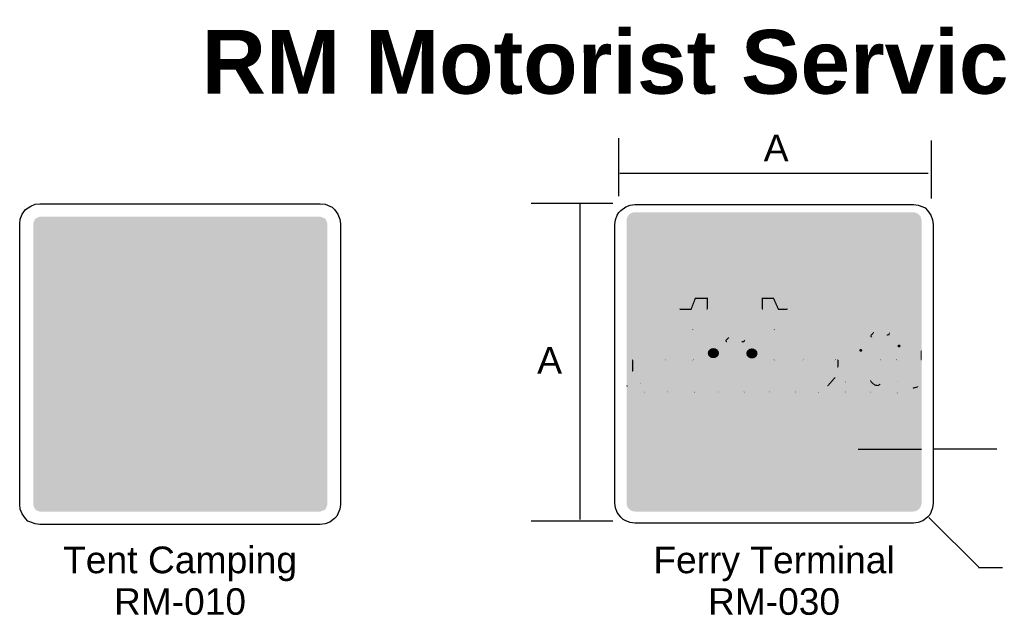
# Model space of a CAD drawing. Header units: feet. Extents: x 0.6 to 7.7, y 0 to 10.3.
# Tile 3 of 4: x 1.2 to 4.9, y 8.1 to 10.3. Entities that reach past the tile are written whole.
import ezdxf
from ezdxf.enums import TextEntityAlignment as Align

# ---------------------------------------------------------------- set-up
doc = ezdxf.new("R2010")
doc.units = ezdxf.units.FT
doc.header["$MEASUREMENT"] = 0
doc.layers.add('Sign', color=7, linetype='Continuous')
doc.styles.add('ARIAL', font='arial.ttf')
doc.styles.add('ARIAL B', font='arialbd.ttf')

msp = doc.modelspace()

# ---------------------------------------------------------------- hatches: boundary and pattern name
at = {"layer": 'Sign', "true_color": 0x8e4700}
for points in [[(2.3976, 9.5405), (2.3954, 9.5471), (2.3931, 9.5537), (2.3909, 9.5581), (2.3843, 9.5625), (2.3777, 9.5647), (2.3711, 9.5669), (1.3202, 9.5669), (1.3136, 9.5647), (1.3092, 9.5625), (1.3026, 9.5581), (1.3004, 9.5537), (1.2982, 9.5471), (1.296, 9.5405), (1.296, 8.4896), (1.2982, 8.483), (1.3004, 8.4764), (1.3026, 8.472), (1.3092, 8.4676), (1.3136, 8.4654), (1.3202, 8.4631), (2.3711, 8.4631), (2.3777, 8.4654), (2.3843, 8.4676), (2.3909, 8.472), (2.3931, 8.4764), (2.3954, 8.483), (2.3976, 8.4896)], [(3.7579, 9.2216), (3.7618, 9.2194), (3.7776, 9.2599), (3.7736, 9.2622)], [(3.7759, 9.2633), (3.821, 9.2633), (3.821, 9.2588), (3.7759, 9.2588)], [(3.8187, 9.2611), (3.8233, 9.2611), (3.8233, 9.2205), (3.8187, 9.2205)], [(4.024, 9.2611), (4.0285, 9.2611), (4.0285, 9.2205), (4.024, 9.2205)], [(4.0262, 9.2633), (4.069, 9.2633), (4.069, 9.2588), (4.0262, 9.2588)], [(4.0707, 9.2622), (4.0668, 9.2599), (4.0848, 9.2194), (4.0888, 9.2216)], [(3.6609, 9.0316), (3.6648, 9.0299), (3.719, 9.2193), (3.715, 9.221)], [(3.7173, 9.2227), (3.7601, 9.2227), (3.7601, 9.2182), (3.7173, 9.2182)], [(3.821, 9.2227), (4.0262, 9.2227), (4.0262, 9.2182), (3.821, 9.2182)], [(4.0871, 9.2227), (4.1209, 9.2227), (4.1209, 9.2182), (4.0871, 9.2182)], [(4.1232, 9.221), (4.1187, 9.2199), (4.1773, 9.0305), (4.1818, 9.0316)], [(3.7646, 9.1438), (3.7646, 9.1461), (3.7669, 9.1461), (3.7669, 9.1416), (3.7691, 9.1438)], [(3.7669, 9.1461), (4.0713, 9.1461), (4.0713, 9.1416), (3.7669, 9.1416)], [(1.8404, 9.1399), (1.6218, 8.7668), (2.0589, 8.7668)], [(3.7646, 9.1438), (3.7691, 9.1438), (3.7691, 9.0311), (3.7646, 9.0311)], [(3.7691, 9.1415), (4.069, 9.1415), (4.069, 9.0333), (3.7691, 9.0333)], [(3.8937, 9.0965), (3.8909, 9.0976), (3.8887, 9.0998), (3.8881, 9.1043), (3.8903, 9.1072), (3.8943, 9.1111), (3.9005, 9.1162), (3.9033, 9.1128), (3.8971, 9.1077), (3.8937, 9.1043), (3.892, 9.1021), (3.892, 9.1021), (3.8937, 9.101), (3.8949, 9.1004)], [(3.9495, 9.0987), (3.8943, 9.0987), (3.8926, 9.0987), (3.8915, 9.0998), (3.8909, 9.1004), (3.8903, 9.101), (3.8903, 9.1027), (3.8909, 9.1043), (3.892, 9.1055), (3.8937, 9.1077), (3.896, 9.1094), (3.8988, 9.1117), (3.9022, 9.1145), (3.9039, 9.1145), (3.9078, 9.1145), (3.914, 9.1145), (3.9219, 9.1145), (3.9264, 9.1139), (3.9309, 9.1134), (3.9354, 9.1128), (3.9405, 9.1117), (3.945, 9.1105), (3.9501, 9.1089), (3.9546, 9.1072), (3.9586, 9.1049), (3.9591, 9.1038), (3.9591, 9.1027), (3.9597, 9.1015), (3.9591, 9.1004), (3.9586, 9.0998), (3.958, 9.0993), (3.9569, 9.0987), (3.954, 9.0987)], [(3.9005, 9.1162), (3.9011, 9.1167), (3.9022, 9.1167), (3.9022, 9.1122), (3.9033, 9.1128)], [(3.9022, 9.1167), (3.9078, 9.1167), (3.9219, 9.1167), (3.9309, 9.1156), (3.9411, 9.1139), (3.9507, 9.1105), (3.9597, 9.1066), (3.9574, 9.1027), (3.9484, 9.1066), (3.9399, 9.1094), (3.9304, 9.1111), (3.9219, 9.1122), (3.9078, 9.1122), (3.9022, 9.1122)], [(4.0691, 9.1443), (4.0736, 9.1443), (4.0736, 9.0311), (4.0691, 9.0311)], [(4.4377, 9.1151), (4.4355, 9.1151), (4.4327, 9.1162), (4.431, 9.1179), (4.431, 9.1218), (4.4327, 9.1252), (4.4423, 9.1353), (4.4451, 9.132), (4.4361, 9.1224), (4.4349, 9.1201), (4.4349, 9.1201), (4.4355, 9.1196), (4.4366, 9.119), (4.4377, 9.119)], [(4.4924, 9.1241), (4.4377, 9.1173), (4.4361, 9.1173), (4.4344, 9.1179), (4.4332, 9.119), (4.4332, 9.1201), (4.4332, 9.1213), (4.4338, 9.1224), (4.4344, 9.1241), (4.4377, 9.128), (4.4406, 9.1308), (4.4439, 9.1337), (4.4496, 9.1348), (4.4558, 9.1353), (4.4631, 9.1365), (4.4676, 9.1365), (4.4721, 9.1365), (4.4772, 9.1365), (4.4817, 9.1359), (4.4868, 9.1353), (4.4913, 9.1342), (4.4964, 9.1331), (4.5009, 9.1314), (4.5014, 9.1303), (4.502, 9.1291), (4.502, 9.128), (4.502, 9.1269), (4.5009, 9.1258), (4.5003, 9.1252), (4.4998, 9.1252), (4.4969, 9.1246)], [(4.493, 9.1218), (4.4919, 9.1258), (4.4372, 9.119), (4.4383, 9.1151)], [(4.4423, 9.1353), (4.4428, 9.1359), (4.4439, 9.1359), (4.4445, 9.1314), (4.4451, 9.132)], [(4.444, 9.1359), (4.449, 9.137), (4.4631, 9.1387), (4.4721, 9.1387), (4.4817, 9.1382), (4.4919, 9.1365), (4.5014, 9.1337), (4.5003, 9.1292), (4.4907, 9.132), (4.4812, 9.1337), (4.4721, 9.1342), (4.4631, 9.1342), (4.4496, 9.1325), (4.4445, 9.1314)], [(4.4975, 9.1224), (4.4964, 9.1263), (4.4919, 9.1258), (4.493, 9.1218)], [(4.5031, 9.132), (4.5043, 9.1286), (4.5031, 9.1258), (4.502, 9.1235), (4.4981, 9.1224), (4.4958, 9.1263), (4.4998, 9.1275), (4.4992, 9.128), (4.4998, 9.1275), (4.4986, 9.1308)], [(4.5014, 9.1337), (4.5026, 9.1331), (4.5031, 9.132), (4.4986, 9.1308), (4.5003, 9.1292)], [(3.8943, 9.101), (3.9495, 9.101), (3.9495, 9.0965), (3.8943, 9.0965)], [(3.9495, 9.101), (3.954, 9.101), (3.954, 9.0965), (3.9495, 9.0965)], [(3.9608, 9.1055), (3.9614, 9.1015), (3.9591, 9.0976), (3.9546, 9.0965), (3.9529, 9.1004), (3.9569, 9.1015), (3.9569, 9.1015), (3.9563, 9.1043)], [(3.9597, 9.1066), (3.9608, 9.106), (3.9608, 9.1055), (3.9563, 9.1043), (3.9574, 9.1027)], [(4.533, 9.0824), (4.533, 9.0835), (4.533, 9.084), (4.5336, 9.0852), (4.5341, 9.0863), (4.5347, 9.0869), (4.5358, 9.0874), (4.5381, 9.088), (4.5392, 9.088), (4.5403, 9.088), (4.5415, 9.0874), (4.542, 9.0869), (4.5437, 9.0857), (4.5437, 9.0846), (4.5443, 9.0835), (4.5443, 9.0824), (4.5443, 9.0818), (4.5437, 9.0807), (4.5432, 9.0801), (4.542, 9.079), (4.5415, 9.0784), (4.5392, 9.0779), (4.5381, 9.0779), (4.537, 9.0779), (4.5358, 9.0784), (4.5353, 9.079), (4.5336, 9.0801), (4.533, 9.0812)], [(4.3103, 9.0333), (4.3109, 9.0288), (4.4687, 9.0626), (4.4682, 9.0671)], [(4.3898, 9.066), (4.3898, 9.0666), (4.3898, 9.0677), (4.3904, 9.0688), (4.391, 9.0694), (4.3915, 9.0705), (4.3926, 9.0711), (4.3943, 9.0716), (4.396, 9.0716), (4.3966, 9.0716), (4.3977, 9.0711), (4.3988, 9.0705), (4.4, 9.0688), (4.4005, 9.0683), (4.4011, 9.0671), (4.4011, 9.066), (4.4005, 9.0649), (4.4, 9.0643), (4.3994, 9.0632), (4.3988, 9.0626), (4.3977, 9.0621), (4.396, 9.0615), (4.3949, 9.0615), (4.3938, 9.0615), (4.3926, 9.0621), (4.3915, 9.0626), (4.3904, 9.0638), (4.3898, 9.0649)], [(4.4682, 9.0671), (4.6215, 9.0671), (4.6215, 9.0626), (4.4682, 9.0626)], [(4.6215, 9.0671), (4.6238, 9.0671), (4.6238, 9.0649), (4.6193, 9.0649), (4.6215, 9.0626)], [(4.6193, 9.0649), (4.6238, 9.0649), (4.6238, 9.0311), (4.6193, 9.0311)], [(3.5391, 9.0311), (3.5391, 9.0333), (3.5414, 9.0333), (3.5414, 9.0288), (3.5436, 9.0311)], [(3.5391, 9.031), (3.5436, 9.031), (3.5436, 8.9882), (3.5391, 8.9882)], [(3.5414, 9.0333), (3.6631, 9.0333), (3.6631, 9.0288), (3.5414, 9.0288)], [(3.7669, 9.0288), (3.7646, 9.0288), (3.7646, 9.0311), (3.7691, 9.0311), (3.7669, 9.0333)], [(3.7669, 9.0333), (4.0713, 9.0333), (4.0713, 9.0288), (3.7669, 9.0288)], [(4.0736, 9.0311), (4.0736, 9.0288), (4.0713, 9.0288), (4.0713, 9.0333), (4.0691, 9.0311)], [(4.1796, 9.0333), (4.2991, 9.0333), (4.2991, 9.0288), (4.1796, 9.0288)], [(4.2991, 9.0333), (4.3013, 9.0333), (4.3013, 9.0311), (4.2968, 9.0311), (4.2991, 9.0288)], [(4.2968, 9.031), (4.3013, 9.031), (4.3013, 8.9657), (4.2968, 8.9657)], [(4.3081, 9.0311), (4.3081, 9.0327), (4.3103, 9.0333), (4.3109, 9.0288), (4.3126, 9.0311)], [(4.3081, 9.031), (4.3126, 9.031), (4.3126, 9.004), (4.3081, 9.004)], [(4.3109, 9.0017), (4.3081, 9.0012), (4.3081, 9.004), (4.3126, 9.004), (4.3098, 9.0057)], [(4.4687, 9.0288), (4.4676, 9.0327), (4.3098, 9.0057), (4.3109, 9.0017)], [(4.4659, 9.031), (4.4704, 9.031), (4.4704, 8.9409), (4.4659, 8.9409)], [(4.5313, 9.0333), (4.5291, 9.0333), (4.5291, 9.0311), (4.5336, 9.0311), (4.5313, 9.0288)], [(4.5291, 9.031), (4.5336, 9.031), (4.5336, 8.9499), (4.5291, 8.9499)], [(4.5313, 9.0333), (4.6215, 9.0333), (4.6215, 9.0288), (4.5313, 9.0288)], [(4.6238, 9.0311), (4.6238, 9.0288), (4.6215, 9.0288), (4.6215, 9.0333), (4.6193, 9.0311)], [(3.5397, 8.9865), (3.5391, 8.9871), (3.5391, 8.9882), (3.5436, 8.9882), (3.5431, 8.9893)], [(3.5684, 8.9397), (3.5617, 8.9538), (3.5532, 8.9685), (3.5397, 8.9865), (3.5431, 8.9893), (3.5566, 8.9713), (3.5656, 8.9561), (3.5724, 8.942)], [(4.3007, 8.964), (4.2974, 8.9668), (4.2703, 8.9352), (4.2737, 8.9324)], [(4.3013, 8.9657), (4.3013, 8.9645), (4.3007, 8.964), (4.2974, 8.9668), (4.2968, 8.9657)], [(3.5188, 8.9307), (3.5171, 8.9363), (3.5222, 8.9335), (3.52, 8.9296), (3.5228, 8.9324)], [(3.5853, 8.9076), (3.578, 8.902), (3.5701, 8.8969), (3.56, 8.8935), (3.5493, 8.8935), (3.5425, 8.8952), (3.5369, 8.8991), (3.5318, 8.9036), (3.5273, 8.911), (3.5228, 8.9194), (3.5188, 8.9307), (3.5228, 8.9324), (3.5267, 8.9211), (3.5307, 8.9132), (3.5352, 8.9065), (3.5397, 8.9025), (3.5448, 8.8991), (3.5493, 8.8974), (3.5589, 8.8974), (3.5679, 8.9008), (3.5752, 8.9053), (3.5825, 8.911)], [(3.5222, 8.9335), (3.5284, 8.9301), (3.5346, 8.9279), (3.5419, 8.9256), (3.5504, 8.9251), (3.5538, 8.9262), (3.5572, 8.9268), (3.5605, 8.929), (3.5639, 8.9318), (3.5662, 8.9363), (3.5684, 8.942), (3.5724, 8.9397), (3.5701, 8.9341), (3.5673, 8.929), (3.5634, 8.9256), (3.5594, 8.9228), (3.5549, 8.9217), (3.5504, 8.9206), (3.5414, 8.9211), (3.5335, 8.9234), (3.5262, 8.9262), (3.52, 8.9296)], [(3.5724, 8.9397), (3.5729, 8.9409), (3.5724, 8.942), (3.5684, 8.9397), (3.5684, 8.942)], [(4.2703, 8.9352), (4.2681, 8.933), (4.2714, 8.9318), (4.2726, 8.9363), (4.2737, 8.9324)], [(4.2726, 8.9363), (4.2788, 8.9341), (4.285, 8.933), (4.294, 8.9318), (4.3047, 8.9324), (4.3103, 8.9335), (4.3154, 8.9352), (4.3205, 8.9369), (4.3267, 8.9403), (4.3323, 8.9442), (4.338, 8.9493), (4.3408, 8.9459), (4.3351, 8.9408), (4.3289, 8.9363), (4.3227, 8.933), (4.3165, 8.9307), (4.3109, 8.929), (4.3047, 8.9279), (4.294, 8.9273), (4.2844, 8.9285), (4.2776, 8.9296), (4.2714, 8.9318)], [(4.3408, 8.9493), (4.3487, 8.9437), (4.3577, 8.9386), (4.369, 8.9352), (4.3819, 8.933), (4.3898, 8.9335), (4.3977, 8.9347), (4.405, 8.9363), (4.4135, 8.9409), (4.422, 8.9465), (4.4304, 8.9538), (4.4332, 8.9504), (4.4248, 8.9431), (4.4158, 8.9369), (4.4067, 8.9324), (4.3983, 8.9301), (4.3898, 8.929), (4.3814, 8.9285), (4.3678, 8.9307), (4.3554, 8.9347), (4.3464, 8.9397), (4.338, 8.9459)], [(4.338, 8.9493), (4.3391, 8.9504), (4.3408, 8.9493), (4.338, 8.9459), (4.3408, 8.9459)], [(4.4304, 8.9538), (4.4321, 8.9555), (4.4338, 8.9533), (4.4304, 8.9504), (4.4332, 8.9504)], [(4.4338, 8.9532), (4.4372, 8.9487), (4.4406, 8.9454), (4.4456, 8.9414), (4.4513, 8.938), (4.4558, 8.9375), (4.4592, 8.9375), (4.4609, 8.938), (4.4665, 8.9425), (4.4693, 8.9392), (4.4631, 8.9341), (4.4597, 8.933), (4.4552, 8.933), (4.449, 8.9341), (4.4434, 8.9375), (4.4377, 8.942), (4.4338, 8.9459), (4.4304, 8.9504)], [(4.4693, 8.9392), (4.4704, 8.9397), (4.4704, 8.9409), (4.4659, 8.9409), (4.4665, 8.9425)], [(4.5336, 8.9504), (4.5341, 8.9487), (4.5347, 8.9454), (4.5375, 8.9403), (4.542, 8.9341), (4.5449, 8.9318), (4.5488, 8.9296), (4.5584, 8.9262), (4.5646, 8.9256), (4.5719, 8.9251), (4.5804, 8.9256), (4.59, 8.9273), (4.5905, 8.9228), (4.5804, 8.9211), (4.5719, 8.9206), (4.564, 8.9211), (4.5573, 8.9217), (4.5466, 8.9256), (4.5426, 8.9279), (4.5387, 8.9313), (4.5336, 8.938), (4.5308, 8.9431), (4.5296, 8.9476), (4.5291, 8.9493)], [(4.6097, 8.9284), (4.6069, 8.92), (4.6024, 8.9121), (4.599, 8.9076), (4.5945, 8.9036), (4.5843, 8.8969), (4.5776, 8.8952), (4.5702, 8.8941), (4.5618, 8.8941), (4.5516, 8.8958), (4.5415, 8.8991), (4.5302, 8.9048), (4.5325, 8.9087), (4.5437, 8.9031), (4.5533, 8.8997), (4.5618, 8.898), (4.5702, 8.898), (4.5759, 8.8991), (4.5821, 8.9008), (4.5916, 8.907), (4.5956, 8.9104), (4.5984, 8.9144), (4.6029, 8.9222), (4.6057, 8.9301)], [(4.59, 8.9273), (4.5905, 8.9228), (4.6086, 8.9273), (4.608, 8.9318)], [(4.608, 8.9318), (4.6114, 8.9324), (4.6097, 8.9285), (4.6057, 8.9301), (4.6086, 8.9273)], [(3.5853, 8.911), (3.5837, 8.9115), (3.5825, 8.911), (3.5853, 8.9076), (3.5831, 8.907)], [(3.6733, 8.9076), (3.6677, 8.9031), (3.6609, 8.8986), (3.6507, 8.8952), (3.6383, 8.8929), (3.6305, 8.8929), (3.622, 8.8935), (3.6135, 8.8952), (3.604, 8.898), (3.5938, 8.902), (3.5831, 8.907), (3.5854, 8.911), (3.5961, 8.9059), (3.6056, 8.902), (3.6147, 8.8991), (3.6231, 8.8974), (3.6305, 8.8969), (3.6372, 8.8969), (3.6491, 8.8991), (3.6586, 8.9025), (3.6648, 8.9065), (3.6705, 8.911)], [(3.6733, 8.911), (3.6716, 8.9121), (3.6705, 8.911), (3.6733, 8.9076), (3.671, 8.9076)], [(3.7725, 8.9076), (3.7646, 8.902), (3.7556, 8.898), (3.7426, 8.8941), (3.728, 8.8924), (3.7195, 8.8918), (3.7099, 8.8929), (3.7009, 8.8946), (3.6908, 8.8974), (3.6812, 8.9014), (3.671, 8.9076), (3.6733, 8.911), (3.6834, 8.9053), (3.6925, 8.9014), (3.702, 8.8986), (3.7111, 8.8969), (3.7195, 8.8958), (3.7269, 8.8963), (3.7409, 8.898), (3.7533, 8.902), (3.7624, 8.9059), (3.7697, 8.911)], [(3.7725, 8.911), (3.7708, 8.9115), (3.7697, 8.911), (3.7725, 8.9076), (3.7703, 8.907)], [(3.8627, 8.9076), (3.8571, 8.9025), (3.8497, 8.898), (3.839, 8.8941), (3.8266, 8.8924), (3.8182, 8.8918), (3.8097, 8.8929), (3.8013, 8.8946), (3.7911, 8.8974), (3.7703, 8.907), (3.7725, 8.911), (3.7934, 8.9014), (3.8024, 8.8986), (3.8109, 8.8969), (3.8182, 8.8958), (3.8255, 8.8963), (3.8373, 8.898), (3.8475, 8.902), (3.8543, 8.9059), (3.8599, 8.911)], [(3.8627, 8.911), (3.861, 8.9121), (3.8599, 8.911), (3.8627, 8.9076), (3.8605, 8.9076)], [(3.9597, 8.9076), (3.9523, 8.902), (3.9433, 8.898), (3.9309, 8.8941), (3.9168, 8.8924), (3.9084, 8.8918), (3.8994, 8.8929), (3.8903, 8.8946), (3.8802, 8.8974), (3.8706, 8.9014), (3.8605, 8.9076), (3.8627, 8.911), (3.8729, 8.9053), (3.8819, 8.9014), (3.8915, 8.8986), (3.9005, 8.8969), (3.9084, 8.8958), (3.9157, 8.8963), (3.9292, 8.898), (3.9411, 8.902), (3.9501, 8.9059), (3.9569, 8.911)], [(3.9597, 8.911), (3.958, 8.9121), (3.9569, 8.911), (3.9597, 8.9076), (3.9569, 8.9076)], [(4.0544, 8.9076), (4.0471, 8.9025), (4.038, 8.8974), (4.0262, 8.8935), (4.0121, 8.8912), (4.0037, 8.8912), (3.9946, 8.8918), (3.9856, 8.8935), (3.9766, 8.8969), (3.967, 8.9008), (3.9569, 8.9076), (3.9597, 8.911), (3.9693, 8.9048), (3.9789, 8.9008), (3.9873, 8.8974), (3.9958, 8.8958), (4.0037, 8.8952), (4.011, 8.8952), (4.0245, 8.8974), (4.0358, 8.9014), (4.0442, 8.9059), (4.0516, 8.911)], [(4.0544, 8.911), (4.0527, 8.9121), (4.0516, 8.911), (4.0544, 8.9076), (4.0516, 8.9076)], [(4.1514, 8.9076), (4.1435, 8.902), (4.1344, 8.898), (4.122, 8.8941), (4.1074, 8.8924), (4.0989, 8.8918), (4.0899, 8.8929), (4.0809, 8.8946), (4.0713, 8.8974), (4.0617, 8.9014), (4.0516, 8.9076), (4.0544, 8.911), (4.064, 8.9053), (4.073, 8.9014), (4.082, 8.8986), (4.091, 8.8969), (4.0989, 8.8958), (4.1063, 8.8963), (4.1203, 8.898), (4.1322, 8.902), (4.1412, 8.9059), (4.1485, 8.911)], [(4.1514, 8.911), (4.1502, 8.9121), (4.1485, 8.911), (4.1514, 8.9076), (4.1485, 8.9076)], [(4.2393, 8.9076), (4.2325, 8.9025), (4.2241, 8.898), (4.2128, 8.8941), (4.1993, 8.8924), (4.1919, 8.8918), (4.1835, 8.8929), (4.175, 8.8946), (4.1666, 8.8974), (4.1581, 8.902), (4.1485, 8.9076), (4.1514, 8.911), (4.1604, 8.9053), (4.1688, 8.9014), (4.1767, 8.8986), (4.1846, 8.8969), (4.1919, 8.8958), (4.1981, 8.8963), (4.2111, 8.898), (4.2218, 8.902), (4.2297, 8.9059), (4.2365, 8.911)], [(4.3385, 8.9076), (4.3312, 8.902), (4.3222, 8.898), (4.3098, 8.8941), (4.2951, 8.8924), (4.2861, 8.8918), (4.2771, 8.8929), (4.2681, 8.8946), (4.2573, 8.8974), (4.2478, 8.9014), (4.2371, 8.907), (4.2393, 8.911), (4.25, 8.9053), (4.259, 8.9014), (4.2692, 8.8986), (4.2782, 8.8969), (4.2861, 8.8958), (4.294, 8.8963), (4.3081, 8.898), (4.3199, 8.902), (4.3289, 8.9059), (4.3357, 8.911)], [(4.4332, 8.9076), (4.4253, 8.902), (4.4158, 8.898), (4.4034, 8.8941), (4.3887, 8.8924), (4.3802, 8.8918), (4.3718, 8.8929), (4.3628, 8.8946), (4.3543, 8.8974), (4.3453, 8.9014), (4.3357, 8.9076), (4.3385, 8.911), (4.3475, 8.9053), (4.356, 8.9014), (4.3645, 8.8986), (4.3729, 8.8969), (4.3802, 8.8958), (4.3876, 8.8963), (4.4017, 8.898), (4.4135, 8.902), (4.4231, 8.9059), (4.4304, 8.911)], [(4.5324, 8.9048), (4.5234, 8.9008), (4.5127, 8.8969), (4.4992, 8.8941), (4.484, 8.8924), (4.475, 8.8924), (4.4659, 8.8935), (4.4569, 8.8952), (4.4485, 8.898), (4.4394, 8.902), (4.4304, 8.9076), (4.4332, 8.911), (4.4417, 8.9059), (4.4501, 8.902), (4.4586, 8.8991), (4.4671, 8.8974), (4.475, 8.8963), (4.4828, 8.8963), (4.4981, 8.898), (4.511, 8.9008), (4.5212, 8.9048), (4.5302, 8.9087)]]:
    msp.add_hatch(color=34, dxfattribs=at).paths.add_polyline_path(points, flags=0)
h = msp.add_hatch(color=34, dxfattribs=at)
edge = h.paths.add_edge_path(flags=0)
edge.add_spline(control_points=[(3.5503, 9.5837), (3.5503, 9.5837), (4.5906, 9.5837), (4.5906, 9.5837), (4.6085, 9.5837), (4.6231, 9.5691), (4.6231, 9.5512), (4.6231, 9.5512), (4.6231, 8.4956), (4.6231, 8.4956), (4.6231, 8.4777), (4.6085, 8.4632), (4.5906, 8.4632), (4.5906, 8.4632), (3.5503, 8.4632), (3.5503, 8.4632), (3.5324, 8.4632), (3.5179, 8.4777), (3.5179, 8.4956), (3.5179, 8.4956), (3.5179, 9.5512), (3.5179, 9.5512), (3.5179, 9.5691), (3.5324, 9.5837), (3.5503, 9.5837)], knot_values=[0, 0, 0, 0, 1, 1, 1, 2, 2, 2, 3, 3, 3, 4, 4, 4, 5, 5, 5, 6, 6, 6, 7, 7, 7, 8, 8, 8, 8], degree=3, periodic=0)
at = {"layer": 'Sign', "true_color": 0xffffff}
for points in [[(1.3834, 8.7205), (1.3834, 8.7668), (1.4518, 8.7668), (1.8404, 9.4313), (2.2311, 8.7668), (2.2996, 8.7668), (2.2996, 8.7205)], [(4.608, 8.9296), (4.6074, 8.9273), (4.6052, 8.9211), (4.6029, 8.9172), (4.6007, 8.9132), (4.5973, 8.9093), (4.5956, 8.9076), (4.5933, 8.9053), (4.5911, 8.9037), (4.5888, 8.902), (4.5866, 8.9003), (4.5838, 8.8991), (4.5804, 8.898), (4.5776, 8.8969), (4.5736, 8.8963), (4.5702, 8.8963), (4.5663, 8.8963), (4.5618, 8.8963), (4.5578, 8.8969), (4.5528, 8.898), (4.5482, 8.8997), (4.5426, 8.9014), (4.5375, 8.9042), (4.5313, 8.907), (4.5291, 8.9059), (4.5223, 8.9031), (4.5178, 8.9008), (4.5122, 8.8991), (4.506, 8.8975), (4.4986, 8.8963), (4.4913, 8.8952), (4.4834, 8.8946), (4.4795, 8.8946), (4.4755, 8.8946), (4.4671, 8.8958), (4.458, 8.8975), (4.4541, 8.8986), (4.4496, 8.9003), (4.4451, 8.902), (4.4406, 8.9037), (4.4366, 8.9065), (4.4321, 8.9093), (4.4304, 8.9076), (4.4276, 8.9065), (4.4242, 8.9042), (4.4197, 8.9025), (4.4146, 8.9003), (4.409, 8.898), (4.4062, 8.8975), (4.4028, 8.8963), (4.396, 8.8952), (4.3921, 8.8946), (4.3881, 8.8941), (4.3848, 8.8941), (4.3808, 8.8941), (4.3763, 8.8946), (4.3724, 8.8946), (4.3639, 8.8963), (4.3594, 8.898), (4.3554, 8.8997), (4.3509, 8.9014), (4.3464, 8.9037), (4.3419, 8.9059), (4.3374, 8.9093), (4.3357, 8.9076), (4.3301, 8.9042), (4.3261, 8.9025), (4.3211, 8.9003), (4.3154, 8.898), (4.3126, 8.8975), (4.3092, 8.8963), (4.3019, 8.8952), (4.2985, 8.8946), (4.2946, 8.8941), (4.2906, 8.8941), (4.2861, 8.8941), (4.2822, 8.8946), (4.2776, 8.8946), (4.2686, 8.8963), (4.2635, 8.898), (4.259, 8.8997), (4.254, 8.9014), (4.2489, 8.9037), (4.2438, 8.9059), (4.2382, 8.9093), (4.2365, 8.9076), (4.2342, 8.9065), (4.2314, 8.9042), (4.2275, 8.9025), (4.223, 8.9003), (4.2179, 8.898), (4.2151, 8.8975), (4.2122, 8.8963), (4.206, 8.8952), (4.1993, 8.8941), (4.1953, 8.8941), (4.192, 8.8941), (4.188, 8.8946), (4.1841, 8.8946), (4.1762, 8.8963), (4.1722, 8.898), (4.1677, 8.8997), (4.1638, 8.9014), (4.1593, 8.9037), (4.1547, 8.9059), (4.1502, 8.9093), (4.1485, 8.9076), (4.1457, 8.9065), (4.1423, 8.9042), (4.1384, 8.9025), (4.1333, 8.9003), (4.1277, 8.898), (4.1249, 8.8975), (4.1215, 8.8963), (4.1147, 8.8952), (4.1108, 8.8946), (4.1068, 8.8941), (4.1029, 8.8941), (4.0989, 8.8941), (4.095, 8.8946), (4.0905, 8.8946), (4.0815, 8.8963), (4.0769, 8.898), (4.0724, 8.8997), (4.0679, 8.9014), (4.0629, 8.9037), (4.0583, 8.9059), (4.0533, 8.9093), (4.0516, 8.9076), (4.0459, 8.9042), (4.042, 8.902), (4.0369, 8.8997), (4.0318, 8.8975), (4.0256, 8.8958), (4.0189, 8.8941), (4.0155, 8.8935), (4.0116, 8.8935), (4.0076, 8.8929), (4.0037, 8.8929), (3.9997, 8.8935), (3.9952, 8.8941), (3.9913, 8.8946), (3.9867, 8.8958), (3.9822, 8.8969), (3.9777, 8.8986), (3.9732, 8.9008), (3.9681, 8.9031), (3.9636, 8.9059), (3.9586, 8.9093), (3.9569, 8.9076), (3.9546, 8.9065), (3.9512, 8.9042), (3.9473, 8.9025), (3.9422, 8.9003), (3.9366, 8.898), (3.9338, 8.8975), (3.9304, 8.8963), (3.9236, 8.8952), (3.9202, 8.8946), (3.9163, 8.8941), (3.9123, 8.8941), (3.9084, 8.8941), (3.9039, 8.8946), (3.8999, 8.8946), (3.8909, 8.8963), (3.8864, 8.898), (3.8813, 8.8997), (3.8768, 8.9014), (3.8717, 8.9037), (3.8667, 8.9059), (3.8616, 8.9093), (3.8605, 8.9076), (3.8582, 8.9065), (3.856, 8.9042), (3.8526, 8.9025), (3.8486, 8.9003), (3.8441, 8.898), (3.8413, 8.8975), (3.8385, 8.8963), (3.8328, 8.8952), (3.8295, 8.8946), (3.8261, 8.8941), (3.8221, 8.8941), (3.8187, 8.8941), (3.8148, 8.8946), (3.8103, 8.8946), (3.8018, 8.8963), (3.7973, 8.898), (3.7923, 8.8997), (3.7872, 8.9014), (3.7821, 8.9037), (3.777, 8.9059), (3.7714, 8.9093), (3.7697, 8.9076), (3.7635, 8.9042), (3.7596, 8.9025), (3.7545, 8.9003), (3.7488, 8.898), (3.7455, 8.8975), (3.7421, 8.8963), (3.7353, 8.8952), (3.7314, 8.8946), (3.7274, 8.8941), (3.7235, 8.8941), (3.7195, 8.8941), (3.715, 8.8946), (3.7105, 8.8946), (3.7015, 8.8963), (3.697, 8.898), (3.6919, 8.8997), (3.6874, 8.9014), (3.6823, 8.9037), (3.6772, 8.9059), (3.6722, 8.9093), (3.671, 8.9076), (3.6694, 8.9065), (3.6671, 8.9048), (3.6637, 8.9025), (3.6598, 8.9008), (3.6553, 8.8991), (3.6502, 8.8975), (3.6445, 8.8963), (3.6378, 8.8952), (3.631, 8.8952), (3.6271, 8.8952), (3.6231, 8.8958), (3.6186, 8.8963), (3.6141, 8.8975), (3.6096, 8.8986), (3.6051, 8.9003), (3.5949, 8.9042), (3.5899, 8.9065), (3.5842, 8.9093), (3.5825, 8.9076), (3.5769, 8.9037), (3.5735, 8.9014), (3.5713, 8.9003), (3.569, 8.8991), (3.5645, 8.8975), (3.5622, 8.8963), (3.5594, 8.8958), (3.5572, 8.8958), (3.5543, 8.8952), (3.5493, 8.8958), (3.5465, 8.8963), (3.5436, 8.8975), (3.5414, 8.8986), (3.5386, 8.9008), (3.5363, 8.9025), (3.5341, 8.9053), (3.5312, 8.9082), (3.529, 8.9121), (3.5267, 8.9161), (3.525, 8.9206), (3.5228, 8.9256), (3.5211, 8.9318), (3.5228, 8.9307), (3.5273, 8.9285), (3.5307, 8.9268), (3.5341, 8.9256), (3.538, 8.9245), (3.5419, 8.9234), (3.5459, 8.9228), (3.5504, 8.9228), (3.5521, 8.9234), (3.5543, 8.9234), (3.5566, 8.9245), (3.5583, 8.9251), (3.5606, 8.9262), (3.5622, 8.9273), (3.5639, 8.929), (3.5656, 8.9307), (3.5673, 8.933), (3.5684, 8.9352), (3.5696, 8.9375), (3.5707, 8.9409), (3.569, 8.9448), (3.5639, 8.955), (3.56, 8.9623), (3.5549, 8.9702), (3.5521, 8.9747), (3.5487, 8.9792), (3.5414, 8.9882), (3.5414, 9.0311), (3.6632, 9.0311), (3.7173, 9.2205), (3.7601, 9.2205), (3.7759, 9.2611), (3.821, 9.2611), (3.821, 9.2205), (4.0262, 9.2205), (4.0262, 9.2611), (4.0691, 9.2611), (4.0871, 9.2205), (4.1209, 9.2205), (4.1796, 9.0311), (4.2991, 9.0311), (4.2991, 8.9657), (4.272, 8.9341), (4.2737, 8.9335), (4.2782, 8.9318), (4.2816, 8.9313), (4.2855, 8.9307), (4.2895, 8.9302), (4.294, 8.9296), (4.2991, 8.9296), (4.3047, 8.9302), (4.3103, 8.9313), (4.316, 8.933), (4.3188, 8.9341), (4.3216, 8.9352), (4.3278, 8.9386), (4.334, 8.9426), (4.3397, 8.9476), (4.3419, 8.9459), (4.3475, 8.942), (4.3515, 8.9397), (4.3566, 8.9369), (4.3622, 8.9347), (4.3684, 8.933), (4.3752, 8.9313), (4.3786, 8.9307), (4.3825, 8.9307), (4.3859, 8.9307), (4.3898, 8.9307), (4.3977, 8.9324), (4.4062, 8.9347), (4.4107, 8.9369), (4.4146, 8.9386), (4.4191, 8.9414), (4.4237, 8.9442), (4.4276, 8.9482), (4.4321, 8.9521), (4.4355, 8.9476), (4.4394, 8.9437), (4.4417, 8.9414), (4.4445, 8.9397), (4.4473, 8.938), (4.4502, 8.9364), (4.453, 8.9352), (4.4564, 8.9347), (4.4592, 8.9352), (4.4609, 8.9352), (4.4626, 8.9358), (4.4654, 8.938), (4.4682, 8.9409), (4.4682, 9.0311), (4.3103, 9.004), (4.3103, 9.0311), (4.4682, 9.0649), (4.6215, 9.0649), (4.6215, 9.0311), (4.5313, 9.0311), (4.5313, 8.9499), (4.5319, 8.9482), (4.5325, 8.9465), (4.533, 8.9442), (4.5341, 8.942), (4.5358, 8.9392), (4.5381, 8.9358), (4.5404, 8.933), (4.5437, 8.9302), (4.5477, 8.9279), (4.5499, 8.9268), (4.5528, 8.9256), (4.555, 8.9251), (4.5584, 8.924), (4.5612, 8.9234), (4.5646, 8.9228), (4.568, 8.9228), (4.5719, 8.9228), (4.5764, 8.9228), (4.5804, 8.9234), (4.5855, 8.924), (4.59, 8.9251)], [(4.5945, 9.0908), (4.3594, 9.0621), (4.3549, 9.0615), (4.3498, 9.0615), (4.347, 9.0621), (4.3442, 9.0621), (4.3408, 9.0626), (4.338, 9.0638), (4.3351, 9.0649), (4.3323, 9.0666), (4.3295, 9.0683), (4.3273, 9.0705), (4.325, 9.0733), (4.3233, 9.0767), (4.3239, 9.0778), (4.3244, 9.0812), (4.3256, 9.0857), (4.3267, 9.088), (4.3284, 9.0908), (4.3301, 9.0931), (4.3318, 9.0959), (4.3346, 9.0981), (4.3374, 9.101), (4.3408, 9.1027), (4.3447, 9.1043), (4.3492, 9.106), (4.3515, 9.1066), (4.3537, 9.1066), (4.4129, 9.1184), (4.4276, 9.1444), (4.4338, 9.1455), (4.4501, 9.1477), (4.4614, 9.1489), (4.4738, 9.15), (4.4879, 9.1506), (4.5026, 9.1506), (4.5172, 9.1494), (4.5246, 9.1489), (4.5325, 9.1477), (4.5398, 9.1466), (4.5471, 9.1449), (4.5539, 9.1432), (4.5606, 9.141), (4.5674, 9.1382), (4.5736, 9.1353), (4.5798, 9.132), (4.5854, 9.128), (4.5877, 9.1258), (4.5905, 9.1235), (4.595, 9.119), (4.5973, 9.1162), (4.599, 9.1139), (4.6024, 9.1077), (4.6029, 9.106), (4.6035, 9.1021), (4.6035, 9.0998), (4.6035, 9.097), (4.6024, 9.0942), (4.6012, 9.0919)], [(4.0465, 9.0536), (3.8097, 9.0536), (3.8052, 9.0536), (3.8001, 9.0542), (3.7945, 9.0553), (3.7917, 9.0564), (3.7889, 9.0576), (3.7861, 9.0592), (3.7832, 9.0609), (3.781, 9.0632), (3.7787, 9.066), (3.777, 9.0688), (3.7759, 9.0728), (3.7765, 9.0739), (3.7776, 9.0767), (3.7782, 9.0784), (3.7793, 9.0807), (3.7827, 9.0857), (3.7844, 9.088), (3.7866, 9.0902), (3.7894, 9.0925), (3.7928, 9.0948), (3.7962, 9.0964), (3.7985, 9.097), (3.8001, 9.0976), (3.8024, 9.0981), (3.8047, 9.0981), (3.8097, 9.0987), (3.8695, 9.1032), (3.8875, 9.1269), (3.8937, 9.1269), (3.9106, 9.1274), (3.9219, 9.1274), (3.9343, 9.1269), (3.9478, 9.1258), (3.9552, 9.1246), (3.9625, 9.1241), (3.9772, 9.1212), (3.9845, 9.1196), (3.9918, 9.1179), (3.9991, 9.1156), (4.0059, 9.1128), (4.0127, 9.1105), (4.0194, 9.1072), (4.0256, 9.1038), (4.0318, 9.0998), (4.0369, 9.0959), (4.042, 9.0914), (4.0465, 9.0863), (4.0488, 9.084), (4.0504, 9.0812), (4.0527, 9.0784), (4.0538, 9.0756), (4.0566, 9.0694), (4.0572, 9.0677), (4.0572, 9.066), (4.0572, 9.0638), (4.0572, 9.0609), (4.0566, 9.0598), (4.0561, 9.0581), (4.055, 9.0559), (4.0544, 9.0547), (4.0533, 9.0536)], [(4.3718, 9.0638), (4.3718, 9.0677), (4.3724, 9.0722), (4.3735, 9.0739), (4.374, 9.0762), (4.3752, 9.0778), (4.3769, 9.0795), (4.3786, 9.0812), (4.3797, 9.0823), (4.3819, 9.084), (4.3836, 9.0852), (4.3881, 9.0869), (4.3904, 9.0874), (4.3926, 9.088), (4.3949, 9.088), (4.3972, 9.088), (4.4, 9.0874), (4.4022, 9.0874), (4.4062, 9.0857), (4.4084, 9.0846), (4.4101, 9.0835), (4.4135, 9.0807), (4.4146, 9.079), (4.4158, 9.0773), (4.4169, 9.0756), (4.418, 9.0733), (4.4186, 9.0716), (4.4186, 9.0694), (4.4186, 9.0649), (4.418, 9.0609), (4.4169, 9.0587), (4.4163, 9.057), (4.4152, 9.0553), (4.4135, 9.0536), (4.4124, 9.0519), (4.4107, 9.0502), (4.409, 9.0491), (4.4067, 9.048), (4.4028, 9.0463), (4.4, 9.0457), (4.3977, 9.0452), (4.3955, 9.0452), (4.3932, 9.0452), (4.391, 9.0452), (4.3887, 9.0457), (4.3842, 9.0474), (4.3825, 9.048), (4.3802, 9.0497), (4.3774, 9.0525), (4.3757, 9.0536), (4.3746, 9.0553), (4.3735, 9.0576), (4.3729, 9.0592), (4.3724, 9.0615)], [(4.515, 9.0801), (4.515, 9.0846), (4.5161, 9.0886), (4.5167, 9.0908), (4.5178, 9.0925), (4.5189, 9.0942), (4.5201, 9.0959), (4.5217, 9.0976), (4.5234, 9.0987), (4.5251, 9.1004), (4.5268, 9.1015), (4.5313, 9.1032), (4.5336, 9.1038), (4.5358, 9.1043), (4.5387, 9.1043), (4.5409, 9.1043), (4.5432, 9.1043), (4.5454, 9.1038), (4.5494, 9.1021), (4.5516, 9.101), (4.5533, 9.0998), (4.5567, 9.097), (4.5578, 9.0959), (4.5595, 9.0936), (4.5601, 9.0919), (4.5612, 9.0902), (4.5618, 9.088), (4.5623, 9.0857), (4.5623, 9.0812), (4.5612, 9.0773), (4.5606, 9.0756), (4.5595, 9.0733), (4.5584, 9.0716), (4.5573, 9.07), (4.5556, 9.0683), (4.5539, 9.0671), (4.5522, 9.0654), (4.5499, 9.0643), (4.546, 9.0626), (4.5437, 9.0621), (4.5415, 9.0615), (4.5387, 9.0615), (4.5364, 9.0615), (4.5341, 9.0621), (4.5319, 9.0621), (4.5274, 9.0638), (4.5257, 9.0649), (4.524, 9.066), (4.5206, 9.0688), (4.5189, 9.0705), (4.5178, 9.0722), (4.5167, 9.0739), (4.5161, 9.0756), (4.5155, 9.0778)]]:
    msp.add_hatch(color=7, dxfattribs=at).paths.add_polyline_path(points, flags=0)
at = {"layer": 'Sign', "true_color": 0x000000}
for points in [[(3.7736, 9.2622), (3.7742, 9.2633), (3.7759, 9.2633), (3.7759, 9.2588), (3.7776, 9.2599)], [(3.821, 9.2633), (3.8233, 9.2633), (3.8233, 9.2611), (3.8187, 9.2611), (3.821, 9.2588)], [(4.024, 9.2611), (4.024, 9.2633), (4.0262, 9.2633), (4.0262, 9.2588), (4.0285, 9.2611)], [(4.069, 9.2633), (4.0707, 9.2633), (4.0707, 9.2622), (4.0668, 9.2599), (4.069, 9.2588)], [(3.715, 9.221), (3.7156, 9.2227), (3.7173, 9.2227), (3.7173, 9.2182), (3.719, 9.2194)], [(3.7601, 9.2182), (3.7618, 9.2182), (3.7618, 9.2194), (3.7579, 9.2216), (3.7601, 9.2227)], [(3.8187, 9.2205), (3.8187, 9.2182), (3.821, 9.2182), (3.821, 9.2227), (3.8233, 9.2205)], [(4.0262, 9.2182), (4.0285, 9.2182), (4.0285, 9.2205), (4.024, 9.2205), (4.0262, 9.2227)], [(4.0848, 9.2194), (4.0854, 9.2182), (4.0871, 9.2182), (4.0871, 9.2227), (4.0888, 9.2216)], [(4.1209, 9.2227), (4.1232, 9.2227), (4.1232, 9.221), (4.1187, 9.2199), (4.1209, 9.2182)], [(4.0713, 9.1461), (4.0736, 9.1461), (4.0736, 9.1438), (4.0691, 9.1438), (4.0713, 9.1416)], [(4.4383, 9.1151), (4.4377, 9.1151), (4.4377, 9.119), (4.4372, 9.119)], [(4.4981, 9.1224), (4.4975, 9.1224), (4.4964, 9.1263), (4.4958, 9.1263)], [(3.8943, 9.0965), (3.8937, 9.0965), (3.8948, 9.1004), (3.8943, 9.101)], [(3.9546, 9.0965), (3.954, 9.0965), (3.954, 9.101), (3.9529, 9.1004)], [(4.4682, 9.0671), (4.4682, 9.0626), (4.4687, 9.0626)], [(3.6631, 9.0288), (3.6648, 9.0288), (3.6648, 9.0299), (3.6609, 9.0316), (3.6631, 9.0333)], [(4.1773, 9.0305), (4.1779, 9.0288), (4.1795, 9.0288), (4.1795, 9.0333), (4.1818, 9.0316)], [(4.4704, 9.0311), (4.4704, 9.0327), (4.4676, 9.0327), (4.4687, 9.0288), (4.4659, 9.0311)], [(4.5291, 8.9499), (4.5291, 8.9493), (4.5336, 8.9504), (4.5336, 8.9499)], [(4.2393, 8.911), (4.2376, 8.9115), (4.2365, 8.911), (4.2393, 8.9076), (4.2371, 8.907)], [(4.3385, 8.911), (4.3374, 8.9121), (4.3357, 8.911), (4.3385, 8.9076), (4.3357, 8.9076)], [(4.4332, 8.911), (4.4321, 8.9115), (4.4304, 8.911), (4.4332, 8.9076), (4.4304, 8.9076)], [(4.5324, 8.9087), (4.5313, 8.9093), (4.5302, 8.9087), (4.5324, 8.9048), (4.5302, 8.9048)]]:
    msp.add_hatch(color=18, dxfattribs=at).paths.add_polyline_path(points, flags=0)
at = {"layer": 'Sign', "true_color": 0xffffff}
h = msp.add_hatch(color=7, dxfattribs=at)
edge = h.paths.add_edge_path(flags=0)
edge.add_spline(control_points=[(3.8644, 9.0561), (3.8644, 9.0457), (3.8549, 9.0373), (3.8433, 9.0373), (3.8316, 9.0373), (3.8221, 9.0457), (3.8221, 9.0561), (3.8221, 9.0666), (3.8316, 9.075), (3.8433, 9.075), (3.8549, 9.075), (3.8644, 9.0666), (3.8644, 9.0561)], knot_values=[0, 0, 0, 0, 1, 1, 1, 2, 2, 2, 3, 3, 3, 4, 4, 4, 4], degree=3, periodic=0)
h = msp.add_hatch(color=7, dxfattribs=at)
edge = h.paths.add_edge_path(flags=0)
edge.add_spline(control_points=[(4.0087, 9.055), (4.0087, 9.0446), (3.9993, 9.0361), (3.9876, 9.0361), (3.9759, 9.0361), (3.9665, 9.0446), (3.9665, 9.055), (3.9665, 9.0654), (3.9759, 9.0739), (3.9876, 9.0739), (3.9993, 9.0739), (4.0087, 9.0654), (4.0087, 9.055)], knot_values=[0, 0, 0, 0, 1, 1, 1, 2, 2, 2, 3, 3, 3, 4, 4, 4, 4], degree=3, periodic=0)
at = {"layer": 'Sign', "true_color": 0x8e4700}
h = msp.add_hatch(color=34, dxfattribs=at)
edge = h.paths.add_edge_path(flags=0)
edge.add_spline(control_points=[(3.8464, 9.0561), (3.8464, 9.0547), (3.845, 9.0536), (3.8433, 9.0536), (3.8416, 9.0536), (3.8402, 9.0547), (3.8402, 9.0561), (3.8402, 9.0575), (3.8416, 9.0587), (3.8433, 9.0587), (3.845, 9.0587), (3.8464, 9.0575), (3.8464, 9.0561)], knot_values=[0, 0, 0, 0, 1, 1, 1, 2, 2, 2, 3, 3, 3, 4, 4, 4, 4], degree=3, periodic=0)
h = msp.add_hatch(color=34, dxfattribs=at)
edge = h.paths.add_edge_path(flags=0)
edge.add_spline(control_points=[(3.9907, 9.055), (3.9907, 9.0536), (3.9893, 9.0525), (3.9876, 9.0525), (3.9859, 9.0525), (3.9845, 9.0536), (3.9845, 9.055), (3.9845, 9.0564), (3.9859, 9.0575), (3.9876, 9.0575), (3.9893, 9.0575), (3.9907, 9.0564), (3.9907, 9.055)], knot_values=[0, 0, 0, 0, 1, 1, 1, 2, 2, 2, 3, 3, 3, 4, 4, 4, 4], degree=3, periodic=0)

# ---------------------------------------------------------------- linework, layer by layer
at = {"layer": 'Sign', "color": 18, "lineweight": -3, "true_color": 0x000000}
for p, q in [((3.4887, 9.6436), (3.4887, 9.8614)), ((4.6605, 9.6346), (4.6605, 9.8524)), ((4.6474, 9.7289), (3.4932, 9.7289)), ((3.4662, 9.6167), (3.1609, 9.6167)), ((3.3427, 9.6144), (3.3427, 8.4336)), ((4.9051, 8.6962), (4.6672, 8.6962)), ((3.4662, 8.4269), (3.1609, 8.4269)), ((4.8396, 8.2522), (4.6508, 8.4411)), ((4.8361, 8.2537), (4.9262, 8.2537))]:
    msp.add_line(p, q, dxfattribs=at)
at = {"layer": 'Sign', "color": 7, "lineweight": -3, "true_color": 0xffffff}
msp.add_line((4.3853, 8.6962), (4.6233, 8.6962), dxfattribs=at)
at = {"layer": 'Sign', "color": 18, "lineweight": -3, "true_color": 0x000000}
for points in [[(2.4241, 8.4367), (2.4064, 8.4234), (2.3887, 8.4168), (2.3711, 8.4146), (1.3202, 8.4146), (1.3026, 8.4168), (1.2871, 8.4234), (1.2761, 8.4278), (1.2673, 8.4367), (1.254, 8.4543), (1.2474, 8.472), (1.2452, 8.4896), (1.2452, 9.5405), (1.2474, 9.5581), (1.254, 9.5758), (1.2606, 9.5846), (1.2673, 9.5934), (1.2871, 9.6067), (1.3026, 9.6133), (1.3202, 9.6155), (2.3711, 9.6155), (2.3887, 9.6133), (2.4064, 9.6067), (2.4152, 9.6023), (2.4241, 9.5934), (2.4373, 9.5758), (2.4439, 9.5581), (2.4461, 9.5405), (2.4461, 8.4896), (2.4439, 8.472), (2.4373, 8.4543), (2.4329, 8.4455)], [(4.6448, 8.442), (4.6273, 8.4289), (4.6097, 8.4223), (4.5922, 8.4201), (3.5487, 8.4201), (3.5312, 8.4223), (3.5158, 8.4289), (3.5049, 8.4333), (3.4961, 8.442), (3.483, 8.4596), (3.4764, 8.4771), (3.4742, 8.4947), (3.4742, 9.5381), (3.4764, 9.5556), (3.483, 9.5732), (3.4895, 9.582), (3.4961, 9.5907), (3.5158, 9.6039), (3.5312, 9.6104), (3.5487, 9.6126), (4.5922, 9.6126), (4.6097, 9.6104), (4.6273, 9.6039), (4.636, 9.5995), (4.6448, 9.5907), (4.6579, 9.5732), (4.6645, 9.5556), (4.6667, 9.5381), (4.6667, 8.4947), (4.6645, 8.4771), (4.6579, 8.4596), (4.6536, 8.4508)]]:
    msp.add_lwpolyline(points, close=True, dxfattribs=at)

# ---------------------------------------------------------------- texts
at = {"layer": 'Sign', "color": 18, "true_color": 0x000000}
for s, height, style, p, p2 in [('RM Motorist Service Plates', 0.238841, 'ARIAL B', (1.9266, 10.0272), (6.2099, 10.0272)), ('A', 0.0996, 'ARIAL', (4.0319, 9.7745), (4.1249, 9.7745)), ('A', 0.0996, 'ARIAL', (3.1834, 8.9799), (3.2764, 8.9799)), ('Tent Camping', 0.099882, 'ARIAL', (1.4075, 8.2323), (2.2839, 8.2323)), ('Ferry Terminal', 0.099565, 'ARIAL', (3.6184, 8.2323), (4.5225, 8.2323)), ('RM-010', 0.09951, 'ARIAL', (1.5984, 8.0767), (2.0929, 8.0767)), ('RM-030', 0.09951, 'ARIAL', (3.8232, 8.0767), (4.3177, 8.0767))]:
    msp.add_text(s, height=height, dxfattribs=dict(at, style=style)).set_placement(p, p2, align=Align.ALIGNED)

doc.saveas('drawing.dxf')
